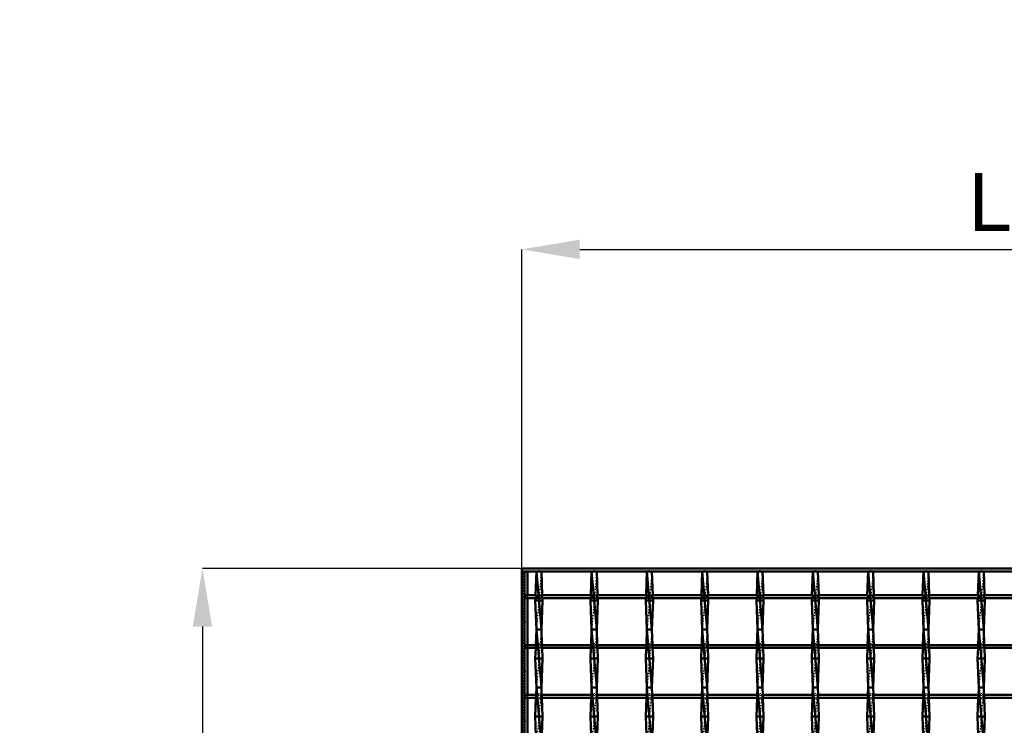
# Model space of a CAD drawing. Header units: millimetres. Extents: x -796 to 551, y -500 to 878.
# Tile 20 of 21: x -796 to -117, y 392 to 878. Entities that reach past the tile are written whole.
import ezdxf

# ---------------------------------------------------------------- set-up
doc = ezdxf.new("R2010")
doc.units = ezdxf.units.MM
doc.linetypes.add('Center', pattern=[1.5, 0.45, -0.5, 0.05, -0.5])
doc.linetypes.add('Dashed', pattern=[2, 1, -1])
for name, color, linetype, lineweight in [('2d ConnectionPoints', 7, 'Continuous', 50), ('AM_0', 7, 'Continuous', 50), ('AM_5', 3, 'Continuous', 25), ('AM_7', 7, 'Center', 25), ('AM_9', 6, 'Dashed', 25)]:
    doc.layers.add(name, color=color, linetype=linetype, lineweight=lineweight)
doc.dimstyles.new('ISO-25', dxfattribs={"dimtxt": 2.5, "dimasz": 2.5, "dimexe": 1.25, "dimexo": 0.625, "dimtad": 1, "dimtxsty": 'Standard', "dimcen": 2.5, "dimadec": 0, "dimazin": 0, "dimtfac": 1, "dimtmove": 0, "dimatfit": 3, "dimfxl": 1, "dimarcsym": 0})

# ---------------------------------------------------------------- blocks, each defined once
blk = doc.blocks.new('3_8jdejsm52g9615kl5ly75rf4p________0_in_LSSP2303438211900100035010_4')
at = {"layer": 'AM_0'}
for p, q in [((-439.88, 498), (-440.47, 481.62)), ((-436.42, 498), (-439.88, 498)), ((-439.88, 498), (-436.42, 458)), ((-436.42, 498), (-435.83, 481.62)), ((-440.54, 479.62), (-440.6, 478)), ((-435.7, 478), (-440.6, 478)), ((-440.6, 478), (-439.88, 458)), ((-435.7, 478), (-436.42, 458)), ((-435.76, 479.62), (-435.7, 478)), ((-439.88, 458), (-440.27, 447.29)), ((-436.42, 458), (-439.88, 458)), ((-439.88, 458), (-436.42, 418)), ((-436.42, 458), (-436.03, 447.29)), ((-440.34, 445.29), (-440.6, 438)), ((-435.96, 445.29), (-435.7, 438)), ((-440.6, 438), (-439.88, 418)), ((-435.7, 438), (-440.6, 438)), ((-435.7, 438), (-436.42, 418)), ((-439.88, 418), (-440.06, 412.96)), ((-439.88, 418), (-436.42, 378)), ((-436.42, 418), (-439.88, 418)), ((-436.42, 418), (-436.24, 412.96)), ((-440.14, 410.96), (-440.6, 398)), ((-436.16, 410.96), (-435.7, 398)), ((-440.6, 398), (-439.91, 378.63)), ((-435.7, 398), (-440.6, 398)), ((-435.7, 398), (-436.39, 378.63))]:
    blk.add_line(p, q, dxfattribs=at)
at = {"layer": 'AM_9'}
for p, q in [((-436.42, 498), (-439.88, 458)), ((-440.47, 481.62), (-440.54, 479.62)), ((-435.83, 481.62), (-435.76, 479.62)), ((-436.42, 458), (-439.88, 418)), ((-440.27, 447.29), (-440.34, 445.29)), ((-436.03, 447.29), (-435.96, 445.29)), ((-436.42, 418), (-439.88, 378)), ((-440.06, 412.96), (-440.14, 410.96)), ((-436.24, 412.96), (-436.16, 410.96))]:
    blk.add_line(p, q, dxfattribs=at)
blk = doc.blocks.new('4_dcpkgafhj36kax7x0ks3xwd0w________0_in_LSSP2303438211900100035010_4')
at = {"layer": 'AM_0'}
for p, q in [((-401.78, 498), (-402.37, 481.62)), ((-398.32, 498), (-401.78, 498)), ((-401.78, 498), (-398.32, 458)), ((-398.32, 498), (-397.73, 481.62)), ((-402.44, 479.62), (-402.5, 478)), ((-397.6, 478), (-402.5, 478)), ((-402.5, 478), (-401.78, 458)), ((-397.6, 478), (-398.32, 458)), ((-397.66, 479.62), (-397.6, 478)), ((-401.78, 458), (-402.17, 447.29)), ((-398.32, 458), (-401.78, 458)), ((-401.78, 458), (-398.32, 418)), ((-398.32, 458), (-397.93, 447.29)), ((-402.24, 445.29), (-402.5, 438)), ((-397.86, 445.29), (-397.6, 438)), ((-397.6, 438), (-402.5, 438)), ((-402.5, 438), (-401.78, 418)), ((-397.6, 438), (-398.32, 418)), ((-401.78, 418), (-401.96, 412.96)), ((-401.78, 418), (-398.32, 378)), ((-398.32, 418), (-401.78, 418)), ((-398.32, 418), (-398.14, 412.96)), ((-402.04, 410.96), (-402.5, 398)), ((-398.06, 410.96), (-397.6, 398)), ((-397.6, 398), (-402.5, 398)), ((-402.5, 398), (-401.81, 378.63)), ((-397.6, 398), (-398.29, 378.63))]:
    blk.add_line(p, q, dxfattribs=at)
at = {"layer": 'AM_9'}
for p, q in [((-398.32, 498), (-401.78, 458)), ((-402.37, 481.62), (-402.44, 479.62)), ((-397.73, 481.62), (-397.66, 479.62)), ((-398.32, 458), (-401.78, 418)), ((-402.17, 447.29), (-402.24, 445.29)), ((-397.93, 447.29), (-397.86, 445.29)), ((-398.32, 418), (-401.78, 378)), ((-401.96, 412.96), (-402.04, 410.96)), ((-398.14, 412.96), (-398.06, 410.96))]:
    blk.add_line(p, q, dxfattribs=at)
blk = doc.blocks.new('5_rvnbnyqokekzyzpi90rt1ocik________0_in_LSSP2303438211900100035010_4')
at = {"layer": 'AM_0'}
for p, q in [((-363.68, 498), (-364.27, 481.62)), ((-363.68, 498), (-360.22, 458)), ((-360.22, 498), (-363.68, 498)), ((-360.22, 498), (-359.63, 481.62)), ((-364.34, 479.62), (-364.4, 478)), ((-359.5, 478), (-364.4, 478)), ((-364.4, 478), (-363.68, 458)), ((-359.5, 478), (-360.22, 458)), ((-359.56, 479.62), (-359.5, 478)), ((-363.68, 458), (-364.07, 447.29)), ((-360.22, 458), (-363.68, 458)), ((-363.68, 458), (-360.22, 418)), ((-360.22, 458), (-359.83, 447.29)), ((-364.14, 445.29), (-364.4, 438)), ((-359.76, 445.29), (-359.5, 438)), ((-359.5, 438), (-364.4, 438)), ((-364.4, 438), (-363.68, 418)), ((-359.5, 438), (-360.22, 418)), ((-363.68, 418), (-363.86, 412.96)), ((-363.68, 418), (-360.22, 378)), ((-360.22, 418), (-363.68, 418)), ((-360.22, 418), (-360.04, 412.96)), ((-363.94, 410.96), (-364.4, 398)), ((-359.96, 410.96), (-359.5, 398)), ((-359.5, 398), (-364.4, 398)), ((-364.4, 398), (-363.71, 378.63)), ((-359.5, 398), (-360.19, 378.63))]:
    blk.add_line(p, q, dxfattribs=at)
at = {"layer": 'AM_9'}
for p, q in [((-360.22, 498), (-363.68, 458)), ((-364.27, 481.62), (-364.34, 479.62)), ((-359.63, 481.62), (-359.56, 479.62)), ((-360.22, 458), (-363.68, 418)), ((-364.07, 447.29), (-364.14, 445.29)), ((-359.83, 447.29), (-359.76, 445.29)), ((-360.22, 418), (-363.68, 378)), ((-363.86, 412.96), (-363.94, 410.96)), ((-360.04, 412.96), (-359.96, 410.96))]:
    blk.add_line(p, q, dxfattribs=at)
blk = doc.blocks.new('6_2ymrbvl5xlm0zqnermw9k2z6b________0_in_LSSP2303438211900100035010_4')
at = {"layer": 'AM_0'}
for p, q in [((-325.58, 498), (-326.17, 481.62)), ((-322.12, 498), (-325.58, 498)), ((-325.58, 498), (-322.12, 458)), ((-322.12, 498), (-321.53, 481.62)), ((-326.24, 479.62), (-326.3, 478)), ((-321.4, 478), (-326.3, 478)), ((-326.3, 478), (-325.58, 458)), ((-321.4, 478), (-322.12, 458)), ((-321.46, 479.62), (-321.4, 478)), ((-325.58, 458), (-325.97, 447.29)), ((-322.12, 458), (-325.58, 458)), ((-325.58, 458), (-322.12, 418)), ((-322.12, 458), (-321.73, 447.29)), ((-326.04, 445.29), (-326.3, 438)), ((-321.66, 445.29), (-321.4, 438)), ((-326.3, 438), (-325.58, 418)), ((-321.4, 438), (-326.3, 438)), ((-321.4, 438), (-322.12, 418)), ((-325.58, 418), (-325.76, 412.96)), ((-325.58, 418), (-322.12, 378)), ((-322.12, 418), (-325.58, 418)), ((-322.12, 418), (-321.94, 412.96)), ((-325.84, 410.96), (-326.3, 398)), ((-321.86, 410.96), (-321.4, 398)), ((-321.4, 398), (-326.3, 398)), ((-326.3, 398), (-325.61, 378.63)), ((-321.4, 398), (-322.09, 378.63))]:
    blk.add_line(p, q, dxfattribs=at)
at = {"layer": 'AM_9'}
for p, q in [((-322.12, 498), (-325.58, 458)), ((-326.17, 481.62), (-326.24, 479.62)), ((-321.53, 481.62), (-321.46, 479.62)), ((-322.12, 458), (-325.58, 418)), ((-325.97, 447.29), (-326.04, 445.29)), ((-321.73, 447.29), (-321.66, 445.29)), ((-322.12, 418), (-325.58, 378)), ((-325.76, 412.96), (-325.84, 410.96)), ((-321.94, 412.96), (-321.86, 410.96))]:
    blk.add_line(p, q, dxfattribs=at)
blk = doc.blocks.new('7_hjg0mv59fyhx2bdtm4tsp8flm________0_in_LSSP2303438211900100035010_4')
at = {"layer": 'AM_0'}
for p, q in [((-287.48, 498), (-288.07, 481.62)), ((-284.02, 498), (-287.48, 498)), ((-287.48, 498), (-284.02, 458)), ((-284.02, 498), (-283.43, 481.62)), ((-288.14, 479.62), (-288.2, 478)), ((-283.3, 478), (-288.2, 478)), ((-288.2, 478), (-287.48, 458)), ((-283.3, 478), (-284.02, 458)), ((-283.36, 479.62), (-283.3, 478)), ((-287.48, 458), (-287.87, 447.29)), ((-284.02, 458), (-287.48, 458)), ((-287.48, 458), (-284.02, 418)), ((-284.02, 458), (-283.63, 447.29)), ((-287.94, 445.29), (-288.2, 438)), ((-283.56, 445.29), (-283.3, 438)), ((-283.3, 438), (-288.2, 438)), ((-288.2, 438), (-287.48, 418)), ((-283.3, 438), (-284.02, 418)), ((-287.48, 418), (-287.66, 412.96)), ((-287.48, 418), (-284.02, 378)), ((-284.02, 418), (-287.48, 418)), ((-284.02, 418), (-283.84, 412.96)), ((-287.74, 410.96), (-288.2, 398)), ((-283.76, 410.96), (-283.3, 398)), ((-283.3, 398), (-288.2, 398)), ((-288.2, 398), (-287.51, 378.63)), ((-283.3, 398), (-283.99, 378.63))]:
    blk.add_line(p, q, dxfattribs=at)
at = {"layer": 'AM_9'}
for p, q in [((-284.02, 498), (-287.48, 458)), ((-288.07, 481.62), (-288.14, 479.62)), ((-283.43, 481.62), (-283.36, 479.62)), ((-284.02, 458), (-287.48, 418)), ((-287.87, 447.29), (-287.94, 445.29)), ((-283.63, 447.29), (-283.56, 445.29)), ((-284.02, 418), (-287.48, 378)), ((-287.66, 412.96), (-287.74, 410.96)), ((-283.84, 412.96), (-283.76, 410.96))]:
    blk.add_line(p, q, dxfattribs=at)
blk = doc.blocks.new('8_jmbh301me0bxsrqy3q9w01cdf________0_in_LSSP2303438211900100035010_4')
at = {"layer": 'AM_0'}
for p, q in [((-249.38, 498), (-249.97, 481.62)), ((-245.92, 498), (-249.38, 498)), ((-249.38, 498), (-245.92, 458)), ((-245.92, 498), (-245.33, 481.62)), ((-250.04, 479.62), (-250.1, 478)), ((-245.2, 478), (-250.1, 478)), ((-250.1, 478), (-249.38, 458)), ((-245.2, 478), (-245.92, 458)), ((-245.26, 479.62), (-245.2, 478)), ((-249.38, 458), (-249.77, 447.29)), ((-245.92, 458), (-249.38, 458)), ((-249.38, 458), (-245.92, 418)), ((-245.92, 458), (-245.53, 447.29)), ((-249.84, 445.29), (-250.1, 438)), ((-245.46, 445.29), (-245.2, 438)), ((-250.1, 438), (-249.38, 418)), ((-245.2, 438), (-250.1, 438)), ((-245.2, 438), (-245.92, 418)), ((-249.38, 418), (-249.56, 412.96)), ((-249.38, 418), (-245.92, 378)), ((-245.92, 418), (-249.38, 418)), ((-245.92, 418), (-245.74, 412.96)), ((-249.64, 410.96), (-250.1, 398)), ((-245.66, 410.96), (-245.2, 398)), ((-250.1, 398), (-249.41, 378.63)), ((-245.2, 398), (-250.1, 398)), ((-245.2, 398), (-245.89, 378.63))]:
    blk.add_line(p, q, dxfattribs=at)
at = {"layer": 'AM_9'}
for p, q in [((-245.92, 498), (-249.38, 458)), ((-249.97, 481.62), (-250.04, 479.62)), ((-245.33, 481.62), (-245.26, 479.62)), ((-245.92, 458), (-249.38, 418)), ((-249.77, 447.29), (-249.84, 445.29)), ((-245.53, 447.29), (-245.46, 445.29)), ((-245.92, 418), (-249.38, 378)), ((-249.56, 412.96), (-249.64, 410.96)), ((-245.74, 412.96), (-245.66, 410.96))]:
    blk.add_line(p, q, dxfattribs=at)
blk = doc.blocks.new('9_thc5e3vwb5a25jl9syxnbmw4b________0_in_LSSP2303438211900100035010_4')
at = {"layer": 'AM_0'}
for p, q in [((-211.28, 498), (-211.87, 481.62)), ((-211.28, 498), (-207.82, 458)), ((-207.82, 498), (-211.28, 498)), ((-207.82, 498), (-207.23, 481.62)), ((-211.94, 479.62), (-212, 478)), ((-207.1, 478), (-212, 478)), ((-212, 478), (-211.28, 458)), ((-207.1, 478), (-207.82, 458)), ((-207.16, 479.62), (-207.1, 478)), ((-211.28, 458), (-211.67, 447.29)), ((-207.82, 458), (-211.28, 458)), ((-211.28, 458), (-207.82, 418)), ((-207.82, 458), (-207.43, 447.29)), ((-211.74, 445.29), (-212, 438)), ((-207.36, 445.29), (-207.1, 438)), ((-212, 438), (-211.28, 418)), ((-207.1, 438), (-212, 438)), ((-207.1, 438), (-207.82, 418)), ((-211.28, 418), (-211.46, 412.96)), ((-211.28, 418), (-207.82, 378)), ((-207.82, 418), (-211.28, 418)), ((-207.82, 418), (-207.64, 412.96)), ((-211.54, 410.96), (-212, 398)), ((-207.56, 410.96), (-207.1, 398)), ((-207.1, 398), (-212, 398)), ((-212, 398), (-211.31, 378.63)), ((-207.1, 398), (-207.79, 378.63))]:
    blk.add_line(p, q, dxfattribs=at)
at = {"layer": 'AM_9'}
for p, q in [((-207.82, 498), (-211.28, 458)), ((-211.87, 481.62), (-211.94, 479.62)), ((-207.23, 481.62), (-207.16, 479.62)), ((-207.82, 458), (-211.28, 418)), ((-211.67, 447.29), (-211.74, 445.29)), ((-207.43, 447.29), (-207.36, 445.29)), ((-207.82, 418), (-211.28, 378)), ((-211.46, 412.96), (-211.54, 410.96)), ((-207.64, 412.96), (-207.56, 410.96))]:
    blk.add_line(p, q, dxfattribs=at)
blk = doc.blocks.new('10_pag1bka0lc22saxmv3goalclj________0_in_LSSP2303438211900100035010_4')
at = {"layer": 'AM_0'}
for p, q in [((-173.18, 498), (-173.77, 481.62)), ((-169.72, 498), (-173.18, 498)), ((-173.18, 498), (-169.72, 458)), ((-169.72, 498), (-169.13, 481.62)), ((-173.84, 479.62), (-173.9, 478)), ((-169, 478), (-173.9, 478)), ((-173.9, 478), (-173.18, 458)), ((-169, 478), (-169.72, 458)), ((-169.06, 479.62), (-169, 478)), ((-173.18, 458), (-173.57, 447.29)), ((-169.72, 458), (-173.18, 458)), ((-173.18, 458), (-169.72, 418)), ((-169.72, 458), (-169.33, 447.29)), ((-173.64, 445.29), (-173.9, 438)), ((-169.26, 445.29), (-169, 438)), ((-169, 438), (-173.9, 438)), ((-173.9, 438), (-173.18, 418)), ((-169, 438), (-169.72, 418)), ((-173.18, 418), (-173.36, 412.96)), ((-173.18, 418), (-169.72, 378)), ((-169.72, 418), (-173.18, 418)), ((-169.72, 418), (-169.54, 412.96)), ((-173.44, 410.96), (-173.9, 398)), ((-169.46, 410.96), (-169, 398)), ((-169, 398), (-173.9, 398)), ((-173.9, 398), (-173.21, 378.63)), ((-169, 398), (-169.69, 378.63))]:
    blk.add_line(p, q, dxfattribs=at)
at = {"layer": 'AM_9'}
for p, q in [((-169.72, 498), (-173.18, 458)), ((-173.77, 481.62), (-173.84, 479.62)), ((-169.13, 481.62), (-169.06, 479.62)), ((-169.72, 458), (-173.18, 418)), ((-173.57, 447.29), (-173.64, 445.29)), ((-169.33, 447.29), (-169.26, 445.29)), ((-169.72, 418), (-173.18, 378)), ((-173.36, 412.96), (-173.44, 410.96)), ((-169.54, 412.96), (-169.46, 410.96))]:
    blk.add_line(p, q, dxfattribs=at)
blk = doc.blocks.new('11_g9k90lspb48mlh32ks7ghn9pw________0_in_LSSP2303438211900100035010_4')
at = {"layer": 'AM_0'}
for p, q in [((-135.08, 498), (-135.67, 481.62)), ((-131.62, 498), (-135.08, 498)), ((-135.08, 498), (-131.62, 458)), ((-131.62, 498), (-131.03, 481.62)), ((-135.74, 479.62), (-135.8, 478)), ((-130.9, 478), (-135.8, 478)), ((-135.8, 478), (-135.08, 458)), ((-130.9, 478), (-131.62, 458)), ((-130.96, 479.62), (-130.9, 478)), ((-135.08, 458), (-135.47, 447.29)), ((-131.62, 458), (-135.08, 458)), ((-135.08, 458), (-131.62, 418)), ((-131.62, 458), (-131.23, 447.29)), ((-135.54, 445.29), (-135.8, 438)), ((-131.16, 445.29), (-130.9, 438)), ((-130.9, 438), (-135.8, 438)), ((-135.8, 438), (-135.08, 418)), ((-130.9, 438), (-131.62, 418)), ((-135.08, 418), (-135.26, 412.96)), ((-135.08, 418), (-131.62, 378)), ((-131.62, 418), (-135.08, 418)), ((-131.62, 418), (-131.44, 412.96)), ((-135.34, 410.96), (-135.8, 398)), ((-131.36, 410.96), (-130.9, 398)), ((-135.8, 398), (-135.11, 378.63)), ((-130.9, 398), (-135.8, 398)), ((-130.9, 398), (-131.59, 378.63))]:
    blk.add_line(p, q, dxfattribs=at)
at = {"layer": 'AM_9'}
for p, q in [((-131.62, 498), (-135.08, 458)), ((-135.67, 481.62), (-135.74, 479.62)), ((-131.03, 481.62), (-130.96, 479.62)), ((-131.62, 458), (-135.08, 418)), ((-135.47, 447.29), (-135.54, 445.29)), ((-131.23, 447.29), (-131.16, 445.29)), ((-131.62, 418), (-135.08, 378)), ((-135.26, 412.96), (-135.34, 410.96)), ((-131.44, 412.96), (-131.36, 410.96))]:
    blk.add_line(p, q, dxfattribs=at)
blk = doc.blocks.new('27_50g27m8lxy9w5ce9ofj64f81n________0_in_LSSP2303438211900100035010_4')
at = {"layer": 'AM_0'}
for p, q in [((-450, 498), (-450, 500)), ((-450, 500), (450, 500)), ((-450, 498), (450, 498)), ((450, 498), (450, 500))]:
    blk.add_line(p, q, dxfattribs=at)
blk = doc.blocks.new('54_87efas1s1s8jqzikf7kwmypfw________0_in_LSSP2303438211900100035010_4')
at = {"layer": 'AM_0'}
for p, q in [((-439.88, 412.96), (-448, 412.96)), ((-448, 412.96), (-448, 410.96)), ((-439.88, 410.96), (-448, 410.96)), ((-439.88, 412.96), (-439.88, 410.96)), ((-401.78, 412.96), (-436.42, 412.96)), ((-436.42, 410.96), (-436.42, 412.96)), ((-401.78, 410.96), (-436.42, 410.96)), ((-401.78, 412.96), (-401.78, 410.96)), ((-398.32, 410.96), (-398.32, 412.96)), ((-363.68, 412.96), (-398.32, 412.96)), ((-363.68, 410.96), (-398.32, 410.96)), ((-363.68, 412.96), (-363.68, 410.96)), ((-360.22, 410.96), (-360.22, 412.96)), ((-325.58, 412.96), (-360.22, 412.96)), ((-325.58, 410.96), (-360.22, 410.96)), ((-325.58, 412.96), (-325.58, 410.96)), ((-322.12, 410.96), (-322.12, 412.96)), ((-287.48, 412.96), (-322.12, 412.96)), ((-287.48, 410.96), (-322.12, 410.96)), ((-287.48, 412.96), (-287.48, 410.96)), ((-284.02, 410.96), (-284.02, 412.96)), ((-249.38, 412.96), (-284.02, 412.96)), ((-249.38, 410.96), (-284.02, 410.96)), ((-249.38, 412.96), (-249.38, 410.96)), ((-211.28, 412.96), (-245.92, 412.96)), ((-245.92, 410.96), (-245.92, 412.96)), ((-211.28, 410.96), (-245.92, 410.96)), ((-211.28, 412.96), (-211.28, 410.96)), ((-173.18, 412.96), (-207.82, 412.96)), ((-207.82, 410.96), (-207.82, 412.96)), ((-173.18, 410.96), (-207.82, 410.96)), ((-173.18, 412.96), (-173.18, 410.96)), ((-135.08, 412.96), (-169.72, 412.96)), ((-169.72, 410.96), (-169.72, 412.96)), ((-135.08, 410.96), (-169.72, 410.96)), ((-135.08, 412.96), (-135.08, 410.96)), ((-131.62, 410.96), (-131.62, 412.96)), ((-96.98, 412.96), (-131.62, 412.96)), ((-96.98, 410.96), (-131.62, 410.96)), ((-96.98, 412.96), (-96.98, 410.96)), ((-93.52, 410.96), (-93.52, 412.96)), ((-58.88, 412.96), (-93.52, 412.96)), ((-58.88, 410.96), (-93.52, 410.96)), ((-58.88, 412.96), (-58.88, 410.96)), ((-55.42, 410.96), (-55.42, 412.96)), ((-20.78, 412.96), (-55.42, 412.96)), ((-20.78, 410.96), (-55.42, 410.96)), ((-20.78, 412.96), (-20.78, 410.96)), ((-17.32, 410.96), (-17.32, 412.96)), ((17.32, 412.96), (-17.32, 412.96)), ((17.32, 410.96), (-17.32, 410.96)), ((17.32, 412.96), (17.32, 410.96)), ((20.78, 410.96), (20.78, 412.96)), ((55.42, 412.96), (20.78, 412.96)), ((55.42, 410.96), (20.78, 410.96)), ((55.42, 412.96), (55.42, 410.96)), ((58.88, 410.96), (58.88, 412.96)), ((93.52, 412.96), (58.88, 412.96)), ((93.52, 410.96), (58.88, 410.96)), ((93.52, 412.96), (93.52, 410.96)), ((131.62, 412.96), (96.98, 412.96)), ((96.98, 410.96), (96.98, 412.96)), ((131.62, 410.96), (96.98, 410.96)), ((131.62, 412.96), (131.62, 410.96)), ((169.72, 412.96), (135.08, 412.96)), ((135.08, 410.96), (135.08, 412.96)), ((169.72, 410.96), (135.08, 410.96)), ((169.72, 412.96), (169.72, 410.96)), ((207.82, 412.96), (173.18, 412.96)), ((173.18, 410.96), (173.18, 412.96)), ((207.82, 410.96), (173.18, 410.96)), ((207.82, 412.96), (207.82, 410.96)), ((211.28, 410.96), (211.28, 412.96)), ((245.92, 412.96), (211.28, 412.96)), ((245.92, 410.96), (211.28, 410.96)), ((245.92, 412.96), (245.92, 410.96)), ((249.38, 410.96), (249.38, 412.96)), ((284.02, 412.96), (249.38, 412.96)), ((284.02, 410.96), (249.38, 410.96)), ((284.02, 412.96), (284.02, 410.96)), ((287.48, 410.96), (287.48, 412.96)), ((322.12, 412.96), (287.48, 412.96)), ((322.12, 410.96), (287.48, 410.96)), ((322.12, 412.96), (322.12, 410.96)), ((325.58, 410.96), (325.58, 412.96)), ((360.22, 412.96), (325.58, 412.96)), ((360.22, 410.96), (325.58, 410.96)), ((360.22, 412.96), (360.22, 410.96)), ((363.68, 410.96), (363.68, 412.96)), ((398.32, 412.96), (363.68, 412.96)), ((398.32, 410.96), (363.68, 410.96)), ((398.32, 412.96), (398.32, 410.96)), ((436.42, 412.96), (401.78, 412.96)), ((401.78, 410.96), (401.78, 412.96)), ((436.42, 410.96), (401.78, 410.96)), ((436.42, 412.96), (436.42, 410.96)), ((439.88, 410.96), (439.88, 412.96)), ((448, 412.96), (439.88, 412.96)), ((448, 410.96), (439.88, 410.96)), ((448, 412.96), (448, 410.96))]:
    blk.add_line(p, q, dxfattribs=at)
at = {"layer": 'AM_7'}
for p, q in [((-438.15, 414.16), (-438.15, 409.76)), ((-400.05, 414.16), (-400.05, 409.76)), ((-361.95, 414.16), (-361.95, 409.76)), ((-323.85, 414.16), (-323.85, 409.76)), ((-285.75, 414.16), (-285.75, 409.76)), ((-247.65, 414.16), (-247.65, 409.76)), ((-209.55, 414.16), (-209.55, 409.76)), ((-171.45, 414.16), (-171.45, 409.76)), ((-133.35, 414.16), (-133.35, 409.76)), ((-95.25, 414.16), (-95.25, 409.76)), ((-57.15, 414.16), (-57.15, 409.76)), ((-19.05, 414.16), (-19.05, 409.76)), ((19.05, 414.16), (19.05, 409.76)), ((57.15, 414.16), (57.15, 409.76)), ((95.25, 414.16), (95.25, 409.76)), ((133.35, 414.16), (133.35, 409.76)), ((171.45, 414.16), (171.45, 409.76)), ((209.55, 414.16), (209.55, 409.76)), ((247.65, 414.16), (247.65, 409.76)), ((285.75, 414.16), (285.75, 409.76)), ((323.85, 414.16), (323.85, 409.76)), ((361.95, 414.16), (361.95, 409.76)), ((400.05, 414.16), (400.05, 409.76)), ((438.15, 414.16), (438.15, 409.76))]:
    blk.add_line(p, q, dxfattribs=at)
at = {"layer": 'AM_9'}
for p, q in [((-440.6, 412.96), (-440.6, 410.96)), ((-436.42, 412.96), (-439.88, 412.96)), ((-439.88, 410.96), (-436.42, 410.96)), ((-435.7, 410.96), (-435.7, 412.96)), ((-402.5, 412.96), (-402.5, 410.96)), ((-398.32, 412.96), (-401.78, 412.96)), ((-401.78, 410.96), (-398.32, 410.96)), ((-397.6, 410.96), (-397.6, 412.96)), ((-364.4, 412.96), (-364.4, 410.96)), ((-360.22, 412.96), (-363.68, 412.96)), ((-363.68, 410.96), (-360.22, 410.96)), ((-359.5, 410.96), (-359.5, 412.96)), ((-326.3, 412.96), (-326.3, 410.96)), ((-322.12, 412.96), (-325.58, 412.96)), ((-325.58, 410.96), (-322.12, 410.96)), ((-321.4, 410.96), (-321.4, 412.96)), ((-288.2, 412.96), (-288.2, 410.96)), ((-284.02, 412.96), (-287.48, 412.96)), ((-287.48, 410.96), (-284.02, 410.96)), ((-283.3, 410.96), (-283.3, 412.96)), ((-250.1, 412.96), (-250.1, 410.96)), ((-245.92, 412.96), (-249.38, 412.96)), ((-249.38, 410.96), (-245.92, 410.96)), ((-245.2, 410.96), (-245.2, 412.96)), ((-212, 412.96), (-212, 410.96)), ((-207.82, 412.96), (-211.28, 412.96)), ((-211.28, 410.96), (-207.82, 410.96)), ((-207.1, 410.96), (-207.1, 412.96)), ((-173.9, 412.96), (-173.9, 410.96)), ((-169.72, 412.96), (-173.18, 412.96)), ((-173.18, 410.96), (-169.72, 410.96)), ((-169, 410.96), (-169, 412.96)), ((-135.8, 412.96), (-135.8, 410.96)), ((-131.62, 412.96), (-135.08, 412.96)), ((-135.08, 410.96), (-131.62, 410.96)), ((-130.9, 410.96), (-130.9, 412.96)), ((-97.7, 412.96), (-97.7, 410.96)), ((-93.52, 412.96), (-96.98, 412.96)), ((-96.98, 410.96), (-93.52, 410.96)), ((-92.8, 410.96), (-92.8, 412.96)), ((-59.6, 412.96), (-59.6, 410.96)), ((-55.42, 412.96), (-58.88, 412.96)), ((-58.88, 410.96), (-55.42, 410.96)), ((-54.7, 410.96), (-54.7, 412.96)), ((-21.5, 412.96), (-21.5, 410.96)), ((-17.32, 412.96), (-20.78, 412.96)), ((-20.78, 410.96), (-17.32, 410.96)), ((-16.6, 410.96), (-16.6, 412.96)), ((16.6, 412.96), (16.6, 410.96)), ((20.78, 412.96), (17.32, 412.96)), ((17.32, 410.96), (20.78, 410.96)), ((21.5, 410.96), (21.5, 412.96)), ((54.7, 412.96), (54.7, 410.96)), ((58.88, 412.96), (55.42, 412.96)), ((55.42, 410.96), (58.88, 410.96)), ((59.6, 410.96), (59.6, 412.96)), ((92.8, 412.96), (92.8, 410.96)), ((96.98, 412.96), (93.52, 412.96)), ((93.52, 410.96), (96.98, 410.96)), ((97.7, 410.96), (97.7, 412.96)), ((130.9, 412.96), (130.9, 410.96)), ((135.08, 412.96), (131.62, 412.96)), ((131.62, 410.96), (135.08, 410.96)), ((135.8, 410.96), (135.8, 412.96)), ((169, 412.96), (169, 410.96)), ((173.18, 412.96), (169.72, 412.96)), ((169.72, 410.96), (173.18, 410.96)), ((173.9, 410.96), (173.9, 412.96)), ((207.1, 412.96), (207.1, 410.96)), ((211.28, 412.96), (207.82, 412.96)), ((207.82, 410.96), (211.28, 410.96)), ((212, 410.96), (212, 412.96)), ((245.2, 412.96), (245.2, 410.96)), ((249.38, 412.96), (245.92, 412.96)), ((245.92, 410.96), (249.38, 410.96)), ((250.1, 410.96), (250.1, 412.96)), ((283.3, 412.96), (283.3, 410.96)), ((287.48, 412.96), (284.02, 412.96)), ((284.02, 410.96), (287.48, 410.96)), ((288.2, 410.96), (288.2, 412.96)), ((321.4, 412.96), (321.4, 410.96)), ((325.58, 412.96), (322.12, 412.96)), ((322.12, 410.96), (325.58, 410.96)), ((326.3, 410.96), (326.3, 412.96)), ((359.5, 412.96), (359.5, 410.96)), ((363.68, 412.96), (360.22, 412.96)), ((360.22, 410.96), (363.68, 410.96)), ((364.4, 410.96), (364.4, 412.96)), ((397.6, 412.96), (397.6, 410.96)), ((401.78, 412.96), (398.32, 412.96)), ((398.32, 410.96), (401.78, 410.96)), ((402.5, 410.96), (402.5, 412.96)), ((435.7, 412.96), (435.7, 410.96)), ((439.88, 412.96), (436.42, 412.96)), ((436.42, 410.96), (439.88, 410.96)), ((440.6, 410.96), (440.6, 412.96))]:
    blk.add_line(p, q, dxfattribs=at)
blk = doc.blocks.new('55_c8lr10qlh7m1cdh428oykvaug________0_in_LSSP2303438211900100035010_4')
at = {"layer": 'AM_0'}
for p, q in [((-439.88, 447.29), (-448, 447.29)), ((-448, 447.29), (-448, 445.29)), ((-439.88, 445.29), (-448, 445.29)), ((-439.88, 447.29), (-439.88, 445.29)), ((-401.78, 447.29), (-436.42, 447.29)), ((-436.42, 445.29), (-436.42, 447.29)), ((-401.78, 445.29), (-436.42, 445.29)), ((-401.78, 447.29), (-401.78, 445.29)), ((-363.68, 447.29), (-398.32, 447.29)), ((-398.32, 445.29), (-398.32, 447.29)), ((-363.68, 445.29), (-398.32, 445.29)), ((-363.68, 447.29), (-363.68, 445.29)), ((-360.22, 445.29), (-360.22, 447.29)), ((-325.58, 447.29), (-360.22, 447.29)), ((-325.58, 445.29), (-360.22, 445.29)), ((-325.58, 447.29), (-325.58, 445.29)), ((-322.12, 445.29), (-322.12, 447.29)), ((-287.48, 447.29), (-322.12, 447.29)), ((-287.48, 445.29), (-322.12, 445.29)), ((-287.48, 447.29), (-287.48, 445.29)), ((-284.02, 445.29), (-284.02, 447.29)), ((-249.38, 447.29), (-284.02, 447.29)), ((-249.38, 445.29), (-284.02, 445.29)), ((-249.38, 447.29), (-249.38, 445.29)), ((-211.28, 447.29), (-245.92, 447.29)), ((-245.92, 445.29), (-245.92, 447.29)), ((-211.28, 445.29), (-245.92, 445.29)), ((-211.28, 447.29), (-211.28, 445.29)), ((-173.18, 447.29), (-207.82, 447.29)), ((-207.82, 445.29), (-207.82, 447.29)), ((-173.18, 445.29), (-207.82, 445.29)), ((-173.18, 447.29), (-173.18, 445.29)), ((-135.08, 447.29), (-169.72, 447.29)), ((-169.72, 445.29), (-169.72, 447.29)), ((-135.08, 445.29), (-169.72, 445.29)), ((-135.08, 447.29), (-135.08, 445.29)), ((-96.98, 447.29), (-131.62, 447.29)), ((-131.62, 445.29), (-131.62, 447.29)), ((-96.98, 445.29), (-131.62, 445.29)), ((-96.98, 447.29), (-96.98, 445.29)), ((-93.52, 445.29), (-93.52, 447.29)), ((-58.88, 447.29), (-93.52, 447.29)), ((-58.88, 445.29), (-93.52, 445.29)), ((-58.88, 447.29), (-58.88, 445.29)), ((-20.78, 447.29), (-55.42, 447.29)), ((-55.42, 445.29), (-55.42, 447.29)), ((-20.78, 445.29), (-55.42, 445.29)), ((-20.78, 447.29), (-20.78, 445.29)), ((17.32, 447.29), (-17.32, 447.29)), ((-17.32, 445.29), (-17.32, 447.29)), ((17.32, 445.29), (-17.32, 445.29)), ((17.32, 447.29), (17.32, 445.29)), ((55.42, 447.29), (20.78, 447.29)), ((20.78, 445.29), (20.78, 447.29)), ((55.42, 445.29), (20.78, 445.29)), ((55.42, 447.29), (55.42, 445.29)), ((58.88, 445.29), (58.88, 447.29)), ((93.52, 447.29), (58.88, 447.29)), ((93.52, 445.29), (58.88, 445.29)), ((93.52, 447.29), (93.52, 445.29)), ((96.98, 445.29), (96.98, 447.29)), ((131.62, 447.29), (96.98, 447.29)), ((131.62, 445.29), (96.98, 445.29)), ((131.62, 447.29), (131.62, 445.29)), ((169.72, 447.29), (135.08, 447.29)), ((135.08, 445.29), (135.08, 447.29)), ((169.72, 445.29), (135.08, 445.29)), ((169.72, 447.29), (169.72, 445.29)), ((207.82, 447.29), (173.18, 447.29)), ((173.18, 445.29), (173.18, 447.29)), ((207.82, 445.29), (173.18, 445.29)), ((207.82, 447.29), (207.82, 445.29)), ((211.28, 445.29), (211.28, 447.29)), ((245.92, 447.29), (211.28, 447.29)), ((245.92, 445.29), (211.28, 445.29)), ((245.92, 447.29), (245.92, 445.29)), ((249.38, 445.29), (249.38, 447.29)), ((284.02, 447.29), (249.38, 447.29)), ((284.02, 445.29), (249.38, 445.29)), ((284.02, 447.29), (284.02, 445.29)), ((287.48, 445.29), (287.48, 447.29)), ((322.12, 447.29), (287.48, 447.29)), ((322.12, 445.29), (287.48, 445.29)), ((322.12, 447.29), (322.12, 445.29)), ((325.58, 445.29), (325.58, 447.29)), ((360.22, 447.29), (325.58, 447.29)), ((360.22, 445.29), (325.58, 445.29)), ((360.22, 447.29), (360.22, 445.29)), ((363.68, 445.29), (363.68, 447.29)), ((398.32, 447.29), (363.68, 447.29)), ((398.32, 445.29), (363.68, 445.29)), ((398.32, 447.29), (398.32, 445.29)), ((436.42, 447.29), (401.78, 447.29)), ((401.78, 445.29), (401.78, 447.29)), ((436.42, 445.29), (401.78, 445.29)), ((436.42, 447.29), (436.42, 445.29)), ((439.88, 445.29), (439.88, 447.29)), ((448, 447.29), (439.88, 447.29)), ((448, 445.29), (439.88, 445.29)), ((448, 447.29), (448, 445.29))]:
    blk.add_line(p, q, dxfattribs=at)
at = {"layer": 'AM_7'}
for p, q in [((-438.15, 448.49), (-438.15, 444.09)), ((-400.05, 448.49), (-400.05, 444.09)), ((-361.95, 448.49), (-361.95, 444.09)), ((-323.85, 448.49), (-323.85, 444.09)), ((-285.75, 448.49), (-285.75, 444.09)), ((-247.65, 448.49), (-247.65, 444.09)), ((-209.55, 448.49), (-209.55, 444.09)), ((-171.45, 448.49), (-171.45, 444.09)), ((-133.35, 448.49), (-133.35, 444.09)), ((-95.25, 448.49), (-95.25, 444.09)), ((-57.15, 448.49), (-57.15, 444.09)), ((-19.05, 448.49), (-19.05, 444.09)), ((19.05, 448.49), (19.05, 444.09)), ((57.15, 448.49), (57.15, 444.09)), ((95.25, 448.49), (95.25, 444.09)), ((133.35, 448.49), (133.35, 444.09)), ((171.45, 448.49), (171.45, 444.09)), ((209.55, 448.49), (209.55, 444.09)), ((247.65, 448.49), (247.65, 444.09)), ((285.75, 448.49), (285.75, 444.09)), ((323.85, 448.49), (323.85, 444.09)), ((361.95, 448.49), (361.95, 444.09)), ((400.05, 448.49), (400.05, 444.09)), ((438.15, 448.49), (438.15, 444.09))]:
    blk.add_line(p, q, dxfattribs=at)
at = {"layer": 'AM_9'}
for p, q in [((-440.6, 447.29), (-440.6, 445.29)), ((-436.42, 447.29), (-439.88, 447.29)), ((-439.88, 445.29), (-436.42, 445.29)), ((-435.7, 445.29), (-435.7, 447.29)), ((-402.5, 447.29), (-402.5, 445.29)), ((-398.32, 447.29), (-401.78, 447.29)), ((-401.78, 445.29), (-398.32, 445.29)), ((-397.6, 445.29), (-397.6, 447.29)), ((-364.4, 447.29), (-364.4, 445.29)), ((-360.22, 447.29), (-363.68, 447.29)), ((-363.68, 445.29), (-360.22, 445.29)), ((-359.5, 445.29), (-359.5, 447.29)), ((-326.3, 447.29), (-326.3, 445.29)), ((-322.12, 447.29), (-325.58, 447.29)), ((-325.58, 445.29), (-322.12, 445.29)), ((-321.4, 445.29), (-321.4, 447.29)), ((-288.2, 447.29), (-288.2, 445.29)), ((-284.02, 447.29), (-287.48, 447.29)), ((-287.48, 445.29), (-284.02, 445.29)), ((-283.3, 445.29), (-283.3, 447.29)), ((-250.1, 447.29), (-250.1, 445.29)), ((-245.92, 447.29), (-249.38, 447.29)), ((-249.38, 445.29), (-245.92, 445.29)), ((-245.2, 445.29), (-245.2, 447.29)), ((-212, 447.29), (-212, 445.29)), ((-207.82, 447.29), (-211.28, 447.29)), ((-211.28, 445.29), (-207.82, 445.29)), ((-207.1, 445.29), (-207.1, 447.29)), ((-173.9, 447.29), (-173.9, 445.29)), ((-169.72, 447.29), (-173.18, 447.29)), ((-173.18, 445.29), (-169.72, 445.29)), ((-169, 445.29), (-169, 447.29)), ((-135.8, 447.29), (-135.8, 445.29)), ((-131.62, 447.29), (-135.08, 447.29)), ((-135.08, 445.29), (-131.62, 445.29)), ((-130.9, 445.29), (-130.9, 447.29)), ((-97.7, 447.29), (-97.7, 445.29)), ((-93.52, 447.29), (-96.98, 447.29)), ((-96.98, 445.29), (-93.52, 445.29)), ((-92.8, 445.29), (-92.8, 447.29)), ((-59.6, 447.29), (-59.6, 445.29)), ((-55.42, 447.29), (-58.88, 447.29)), ((-58.88, 445.29), (-55.42, 445.29)), ((-54.7, 445.29), (-54.7, 447.29)), ((-21.5, 447.29), (-21.5, 445.29)), ((-17.32, 447.29), (-20.78, 447.29)), ((-20.78, 445.29), (-17.32, 445.29)), ((-16.6, 445.29), (-16.6, 447.29)), ((16.6, 447.29), (16.6, 445.29)), ((20.78, 447.29), (17.32, 447.29)), ((17.32, 445.29), (20.78, 445.29)), ((21.5, 445.29), (21.5, 447.29)), ((54.7, 447.29), (54.7, 445.29)), ((58.88, 447.29), (55.42, 447.29)), ((55.42, 445.29), (58.88, 445.29)), ((59.6, 445.29), (59.6, 447.29)), ((92.8, 447.29), (92.8, 445.29)), ((96.98, 447.29), (93.52, 447.29)), ((93.52, 445.29), (96.98, 445.29)), ((97.7, 445.29), (97.7, 447.29)), ((130.9, 447.29), (130.9, 445.29)), ((135.08, 447.29), (131.62, 447.29)), ((131.62, 445.29), (135.08, 445.29)), ((135.8, 445.29), (135.8, 447.29)), ((169, 447.29), (169, 445.29)), ((173.18, 447.29), (169.72, 447.29)), ((169.72, 445.29), (173.18, 445.29)), ((173.9, 445.29), (173.9, 447.29)), ((207.1, 447.29), (207.1, 445.29)), ((211.28, 447.29), (207.82, 447.29)), ((207.82, 445.29), (211.28, 445.29)), ((212, 445.29), (212, 447.29)), ((245.2, 447.29), (245.2, 445.29)), ((249.38, 447.29), (245.92, 447.29)), ((245.92, 445.29), (249.38, 445.29)), ((250.1, 445.29), (250.1, 447.29)), ((283.3, 447.29), (283.3, 445.29)), ((287.48, 447.29), (284.02, 447.29)), ((284.02, 445.29), (287.48, 445.29)), ((288.2, 445.29), (288.2, 447.29)), ((321.4, 447.29), (321.4, 445.29)), ((325.58, 447.29), (322.12, 447.29)), ((322.12, 445.29), (325.58, 445.29)), ((326.3, 445.29), (326.3, 447.29)), ((359.5, 447.29), (359.5, 445.29)), ((363.68, 447.29), (360.22, 447.29)), ((360.22, 445.29), (363.68, 445.29)), ((364.4, 445.29), (364.4, 447.29)), ((397.6, 447.29), (397.6, 445.29)), ((401.78, 447.29), (398.32, 447.29)), ((398.32, 445.29), (401.78, 445.29)), ((402.5, 445.29), (402.5, 447.29)), ((435.7, 447.29), (435.7, 445.29)), ((439.88, 447.29), (436.42, 447.29)), ((436.42, 445.29), (439.88, 445.29)), ((440.6, 445.29), (440.6, 447.29))]:
    blk.add_line(p, q, dxfattribs=at)
blk = doc.blocks.new('56_70ru0ug268x3ujba4gzc17k9c________0_in_LSSP2303438211900100035010_4')
at = {"layer": 'AM_0'}
for p, q in [((-439.88, 481.62), (-448, 481.62)), ((-448, 481.62), (-448, 479.62)), ((-439.88, 479.62), (-448, 479.62)), ((-439.88, 481.62), (-439.88, 479.62)), ((-401.78, 481.62), (-436.42, 481.62)), ((-436.42, 479.62), (-436.42, 481.62)), ((-401.78, 479.62), (-436.42, 479.62)), ((-401.78, 481.62), (-401.78, 479.62)), ((-363.68, 481.62), (-398.32, 481.62)), ((-398.32, 479.62), (-398.32, 481.62)), ((-363.68, 479.62), (-398.32, 479.62)), ((-363.68, 481.62), (-363.68, 479.62)), ((-325.58, 481.62), (-360.22, 481.62)), ((-360.22, 479.62), (-360.22, 481.62)), ((-325.58, 479.62), (-360.22, 479.62)), ((-325.58, 481.62), (-325.58, 479.62)), ((-287.48, 481.62), (-322.12, 481.62)), ((-322.12, 479.62), (-322.12, 481.62)), ((-287.48, 479.62), (-322.12, 479.62)), ((-287.48, 481.62), (-287.48, 479.62)), ((-284.02, 479.62), (-284.02, 481.62)), ((-249.38, 481.62), (-284.02, 481.62)), ((-249.38, 479.62), (-284.02, 479.62)), ((-249.38, 481.62), (-249.38, 479.62)), ((-211.28, 481.62), (-245.92, 481.62)), ((-245.92, 479.62), (-245.92, 481.62)), ((-211.28, 479.62), (-245.92, 479.62)), ((-211.28, 481.62), (-211.28, 479.62)), ((-173.18, 481.62), (-207.82, 481.62)), ((-207.82, 479.62), (-207.82, 481.62)), ((-173.18, 479.62), (-207.82, 479.62)), ((-173.18, 481.62), (-173.18, 479.62)), ((-135.08, 481.62), (-169.72, 481.62)), ((-169.72, 479.62), (-169.72, 481.62)), ((-135.08, 479.62), (-169.72, 479.62)), ((-135.08, 481.62), (-135.08, 479.62)), ((-131.62, 479.62), (-131.62, 481.62)), ((-96.98, 481.62), (-131.62, 481.62)), ((-96.98, 479.62), (-131.62, 479.62)), ((-96.98, 481.62), (-96.98, 479.62)), ((-58.88, 481.62), (-93.52, 481.62)), ((-93.52, 479.62), (-93.52, 481.62)), ((-58.88, 479.62), (-93.52, 479.62)), ((-58.88, 481.62), (-58.88, 479.62)), ((-20.78, 481.62), (-55.42, 481.62)), ((-55.42, 479.62), (-55.42, 481.62)), ((-20.78, 479.62), (-55.42, 479.62)), ((-20.78, 481.62), (-20.78, 479.62)), ((17.32, 481.62), (-17.32, 481.62)), ((-17.32, 479.62), (-17.32, 481.62)), ((17.32, 479.62), (-17.32, 479.62)), ((17.32, 481.62), (17.32, 479.62)), ((55.42, 481.62), (20.78, 481.62)), ((20.78, 479.62), (20.78, 481.62)), ((55.42, 479.62), (20.78, 479.62)), ((55.42, 481.62), (55.42, 479.62)), ((58.88, 479.62), (58.88, 481.62)), ((93.52, 481.62), (58.88, 481.62)), ((93.52, 479.62), (58.88, 479.62)), ((93.52, 481.62), (93.52, 479.62)), ((131.62, 481.62), (96.98, 481.62)), ((96.98, 479.62), (96.98, 481.62)), ((131.62, 479.62), (96.98, 479.62)), ((131.62, 481.62), (131.62, 479.62)), ((169.72, 481.62), (135.08, 481.62)), ((135.08, 479.62), (135.08, 481.62)), ((169.72, 479.62), (135.08, 479.62)), ((169.72, 481.62), (169.72, 479.62)), ((207.82, 481.62), (173.18, 481.62)), ((173.18, 479.62), (173.18, 481.62)), ((207.82, 479.62), (173.18, 479.62)), ((207.82, 481.62), (207.82, 479.62)), ((211.28, 479.62), (211.28, 481.62)), ((245.92, 481.62), (211.28, 481.62)), ((245.92, 479.62), (211.28, 479.62)), ((245.92, 481.62), (245.92, 479.62)), ((249.38, 479.62), (249.38, 481.62)), ((284.02, 481.62), (249.38, 481.62)), ((284.02, 479.62), (249.38, 479.62)), ((284.02, 481.62), (284.02, 479.62)), ((287.48, 479.62), (287.48, 481.62)), ((322.12, 481.62), (287.48, 481.62)), ((322.12, 479.62), (287.48, 479.62)), ((322.12, 481.62), (322.12, 479.62)), ((325.58, 479.62), (325.58, 481.62)), ((360.22, 481.62), (325.58, 481.62)), ((360.22, 479.62), (325.58, 479.62)), ((360.22, 481.62), (360.22, 479.62)), ((363.68, 479.62), (363.68, 481.62)), ((398.32, 481.62), (363.68, 481.62)), ((398.32, 479.62), (363.68, 479.62)), ((398.32, 481.62), (398.32, 479.62)), ((436.42, 481.62), (401.78, 481.62)), ((401.78, 479.62), (401.78, 481.62)), ((436.42, 479.62), (401.78, 479.62)), ((436.42, 481.62), (436.42, 479.62)), ((439.88, 479.62), (439.88, 481.62)), ((448, 481.62), (439.88, 481.62)), ((448, 479.62), (439.88, 479.62)), ((448, 481.62), (448, 479.62))]:
    blk.add_line(p, q, dxfattribs=at)
at = {"layer": 'AM_7'}
for p, q in [((-438.15, 482.82), (-438.15, 478.42)), ((-400.05, 482.82), (-400.05, 478.42)), ((-361.95, 482.82), (-361.95, 478.42)), ((-323.85, 482.82), (-323.85, 478.42)), ((-285.75, 482.82), (-285.75, 478.42)), ((-247.65, 482.82), (-247.65, 478.42)), ((-209.55, 482.82), (-209.55, 478.42)), ((-171.45, 482.82), (-171.45, 478.42)), ((-133.35, 482.82), (-133.35, 478.42)), ((-95.25, 482.82), (-95.25, 478.42)), ((-57.15, 482.82), (-57.15, 478.42)), ((-19.05, 482.82), (-19.05, 478.42)), ((19.05, 482.82), (19.05, 478.42)), ((57.15, 482.82), (57.15, 478.42)), ((95.25, 482.82), (95.25, 478.42)), ((133.35, 482.82), (133.35, 478.42)), ((171.45, 482.82), (171.45, 478.42)), ((209.55, 482.82), (209.55, 478.42)), ((247.65, 482.82), (247.65, 478.42)), ((285.75, 482.82), (285.75, 478.42)), ((323.85, 482.82), (323.85, 478.42)), ((361.95, 482.82), (361.95, 478.42)), ((400.05, 482.82), (400.05, 478.42)), ((438.15, 482.82), (438.15, 478.42))]:
    blk.add_line(p, q, dxfattribs=at)
at = {"layer": 'AM_9'}
for p, q in [((-440.6, 481.62), (-440.6, 479.62)), ((-436.42, 481.62), (-439.88, 481.62)), ((-439.88, 479.62), (-436.42, 479.62)), ((-435.7, 479.62), (-435.7, 481.62)), ((-402.5, 481.62), (-402.5, 479.62)), ((-398.32, 481.62), (-401.78, 481.62)), ((-401.78, 479.62), (-398.32, 479.62)), ((-397.6, 479.62), (-397.6, 481.62)), ((-364.4, 481.62), (-364.4, 479.62)), ((-360.22, 481.62), (-363.68, 481.62)), ((-363.68, 479.62), (-360.22, 479.62)), ((-359.5, 479.62), (-359.5, 481.62)), ((-326.3, 481.62), (-326.3, 479.62)), ((-322.12, 481.62), (-325.58, 481.62)), ((-325.58, 479.62), (-322.12, 479.62)), ((-321.4, 479.62), (-321.4, 481.62)), ((-288.2, 481.62), (-288.2, 479.62)), ((-284.02, 481.62), (-287.48, 481.62)), ((-287.48, 479.62), (-284.02, 479.62)), ((-283.3, 479.62), (-283.3, 481.62)), ((-250.1, 481.62), (-250.1, 479.62)), ((-245.92, 481.62), (-249.38, 481.62)), ((-249.38, 479.62), (-245.92, 479.62)), ((-245.2, 479.62), (-245.2, 481.62)), ((-212, 481.62), (-212, 479.62)), ((-207.82, 481.62), (-211.28, 481.62)), ((-211.28, 479.62), (-207.82, 479.62)), ((-207.1, 479.62), (-207.1, 481.62)), ((-173.9, 481.62), (-173.9, 479.62)), ((-169.72, 481.62), (-173.18, 481.62)), ((-173.18, 479.62), (-169.72, 479.62)), ((-169, 479.62), (-169, 481.62)), ((-135.8, 481.62), (-135.8, 479.62)), ((-131.62, 481.62), (-135.08, 481.62)), ((-135.08, 479.62), (-131.62, 479.62)), ((-130.9, 479.62), (-130.9, 481.62)), ((-97.7, 481.62), (-97.7, 479.62)), ((-93.52, 481.62), (-96.98, 481.62)), ((-96.98, 479.62), (-93.52, 479.62)), ((-92.8, 479.62), (-92.8, 481.62)), ((-59.6, 481.62), (-59.6, 479.62)), ((-55.42, 481.62), (-58.88, 481.62)), ((-58.88, 479.62), (-55.42, 479.62)), ((-54.7, 479.62), (-54.7, 481.62)), ((-21.5, 481.62), (-21.5, 479.62)), ((-17.32, 481.62), (-20.78, 481.62)), ((-20.78, 479.62), (-17.32, 479.62)), ((-16.6, 479.62), (-16.6, 481.62)), ((16.6, 481.62), (16.6, 479.62)), ((20.78, 481.62), (17.32, 481.62)), ((17.32, 479.62), (20.78, 479.62)), ((21.5, 479.62), (21.5, 481.62)), ((54.7, 481.62), (54.7, 479.62)), ((58.88, 481.62), (55.42, 481.62)), ((55.42, 479.62), (58.88, 479.62)), ((59.6, 479.62), (59.6, 481.62)), ((92.8, 481.62), (92.8, 479.62)), ((96.98, 481.62), (93.52, 481.62)), ((93.52, 479.62), (96.98, 479.62)), ((97.7, 479.62), (97.7, 481.62)), ((130.9, 481.62), (130.9, 479.62)), ((135.08, 481.62), (131.62, 481.62)), ((131.62, 479.62), (135.08, 479.62)), ((135.8, 479.62), (135.8, 481.62)), ((169, 481.62), (169, 479.62)), ((173.18, 481.62), (169.72, 481.62)), ((169.72, 479.62), (173.18, 479.62)), ((173.9, 479.62), (173.9, 481.62)), ((207.1, 481.62), (207.1, 479.62)), ((211.28, 481.62), (207.82, 481.62)), ((207.82, 479.62), (211.28, 479.62)), ((212, 479.62), (212, 481.62)), ((245.2, 481.62), (245.2, 479.62)), ((249.38, 481.62), (245.92, 481.62)), ((245.92, 479.62), (249.38, 479.62)), ((250.1, 479.62), (250.1, 481.62)), ((283.3, 481.62), (283.3, 479.62)), ((287.48, 481.62), (284.02, 481.62)), ((284.02, 479.62), (287.48, 479.62)), ((288.2, 479.62), (288.2, 481.62)), ((321.4, 481.62), (321.4, 479.62)), ((325.58, 481.62), (322.12, 481.62)), ((322.12, 479.62), (325.58, 479.62)), ((326.3, 479.62), (326.3, 481.62)), ((359.5, 481.62), (359.5, 479.62)), ((363.68, 481.62), (360.22, 481.62)), ((360.22, 479.62), (363.68, 479.62)), ((364.4, 479.62), (364.4, 481.62)), ((397.6, 481.62), (397.6, 479.62)), ((401.78, 481.62), (398.32, 481.62)), ((398.32, 479.62), (401.78, 479.62)), ((402.5, 479.62), (402.5, 481.62)), ((435.7, 481.62), (435.7, 479.62)), ((439.88, 481.62), (436.42, 481.62)), ((436.42, 479.62), (439.88, 479.62)), ((440.6, 479.62), (440.6, 481.62))]:
    blk.add_line(p, q, dxfattribs=at)
blk = doc.blocks.new('57_ymrh9jo65em4au1ylaii5cngh________0_in_LSSP2303438211900100035010_4')
at = {"layer": 'AM_0'}
for p, q in [((-448, 498), (-450, 498)), ((-450, -498), (-450, 498)), ((-448, -498), (-448, 498)), ((-446.05, 481.62), (-446.05, 498)), ((-446.05, 447.29), (-446.05, 479.62)), ((-446.05, 412.96), (-446.05, 445.29)), ((-446.05, 378.63), (-446.05, 410.96))]:
    blk.add_line(p, q, dxfattribs=at)
at = {"layer": 'AM_9'}
for p, q in [((-448.99, -498), (-448.99, 498)), ((-448.55, -498), (-448.55, 498)), ((-446.05, 479.62), (-446.05, 481.62)), ((-446.05, 445.29), (-446.05, 447.29)), ((-446.05, 410.96), (-446.05, 412.96))]:
    blk.add_line(p, q, dxfattribs=at)
blk = doc.blocks.new('*D58')
at = {"layer": 'AM_5', "color": 0, "lineweight": -2}
for p, q in [((-450, 500), (-670, 500)), ((-670, 460), (-670, 208.94)), ((-670, -460), (-670, -208.94)), ((-450, -500), (-670, -500))]:
    blk.add_line(p, q, dxfattribs=at)
at = {"layer": 'AM_5', "color": 0}
for points in [[(-663.33, 460), (-676.67, 460), (-670, 500)], [(-676.67, -460), (-663.33, -460), (-670, -500)]]:
    blk.add_solid(points, dxfattribs=at)
at = {"layer": 'Defpoints', "color": 0}
for p in [(-450, 500), (-670, -500), (-450, -500)]:
    blk.add_point(p, dxfattribs=at)
at = {"layer": 'AM_5', "color": 0, "insert": (-670, 0), "char_height": 40, "attachment_point": 5, "rotation": 90}
blk.add_mtext('B = 1000 mm', dxfattribs=at)
blk = doc.blocks.new('*D60')
at = {"layer": 'AM_5', "color": 0, "lineweight": -2}
for p, q in [((-450, 500), (-450, 720)), ((-410, 720), (410, 720)), ((450, 500), (450, 720))]:
    blk.add_line(p, q, dxfattribs=at)
at = {"layer": 'AM_5', "color": 0}
for points in [[(-410, 726.67), (-410, 713.33), (-450, 720)], [(410, 713.33), (410, 726.67), (450, 720)]]:
    blk.add_solid(points, dxfattribs=at)
at = {"layer": 'Defpoints', "color": 0}
for p in [(450, 720), (-450, 500), (450, 500)]:
    blk.add_point(p, dxfattribs=at)
at = {"layer": 'AM_5', "color": 0, "insert": (0, 752.42), "char_height": 40, "attachment_point": 5}
blk.add_mtext('L = 900 mm', dxfattribs=at)

msp = doc.modelspace()

# ---------------------------------------------------------------- linework, layer by layer
at = {"layer": '2d ConnectionPoints'}
for p in [(-438.15, 498), (-438.15, 498), (-400.05, 498), (-400.05, 498), (-361.95, 498), (-361.95, 498), (-323.85, 498), (-323.85, 498), (-285.75, 498), (-285.75, 498), (-247.65, 498), (-247.65, 498), (-209.55, 498), (-209.55, 498), (-171.45, 498), (-171.45, 498), (-133.35, 498), (-133.35, 498), (-448, 480.62), (-448, 480.62), (-448, 463.455), (-448, 446.29), (-448, 446.29), (-448, 429.125), (-448, 411.96), (-448, 411.96), (-448, 394.795)]:
    msp.add_point(p, dxfattribs=at)

# ---------------------------------------------------------------- block references
for name in ['27_50g27m8lxy9w5ce9ofj64f81n________0_in_LSSP2303438211900100035010_4', '57_ymrh9jo65em4au1ylaii5cngh________0_in_LSSP2303438211900100035010_4', '3_8jdejsm52g9615kl5ly75rf4p________0_in_LSSP2303438211900100035010_4', '4_dcpkgafhj36kax7x0ks3xwd0w________0_in_LSSP2303438211900100035010_4', '5_rvnbnyqokekzyzpi90rt1ocik________0_in_LSSP2303438211900100035010_4', '6_2ymrbvl5xlm0zqnermw9k2z6b________0_in_LSSP2303438211900100035010_4', '7_hjg0mv59fyhx2bdtm4tsp8flm________0_in_LSSP2303438211900100035010_4', '8_jmbh301me0bxsrqy3q9w01cdf________0_in_LSSP2303438211900100035010_4', '9_thc5e3vwb5a25jl9syxnbmw4b________0_in_LSSP2303438211900100035010_4', '10_pag1bka0lc22saxmv3goalclj________0_in_LSSP2303438211900100035010_4', '11_g9k90lspb48mlh32ks7ghn9pw________0_in_LSSP2303438211900100035010_4', '56_70ru0ug268x3ujba4gzc17k9c________0_in_LSSP2303438211900100035010_4', '55_c8lr10qlh7m1cdh428oykvaug________0_in_LSSP2303438211900100035010_4', '54_87efas1s1s8jqzikf7kwmypfw________0_in_LSSP2303438211900100035010_4']:
    msp.add_blockref(name, (0, 0))

# ---------------------------------------------------------------- dimensions: what is measured, and where the dimension line sits
at = {"layer": 'AM_5'}
dim = msp.add_linear_dim(base=(450, 720), p1=(-450, 500), p2=(450, 500), text='L = 900 mm', dimstyle='ISO-25', override={"dimtxt": 40, "dimasz": 40, "dimexe": 0, "dimexo": 0, "dimgap": 12}, dxfattribs=at)
dim.commit()
dim.dimension.update_dxf_attribs({"geometry": '*D60', "text_midpoint": (0, 720), "dimtype": 160})
dim = msp.add_linear_dim(base=(-670, -500), p1=(-450, 500), p2=(-450, -500), angle=90, text='B = 1000 mm', dimstyle='ISO-25', override={"dimtxt": 40, "dimasz": 40, "dimexe": 0, "dimexo": 0, "dimgap": 12}, dxfattribs=at)
dim.commit()
dim.dimension.update_dxf_attribs({"geometry": '*D58', "text_midpoint": (-670, 0), "dimtype": 160, "text_rotation": 90})

doc.saveas('drawing.dxf')
